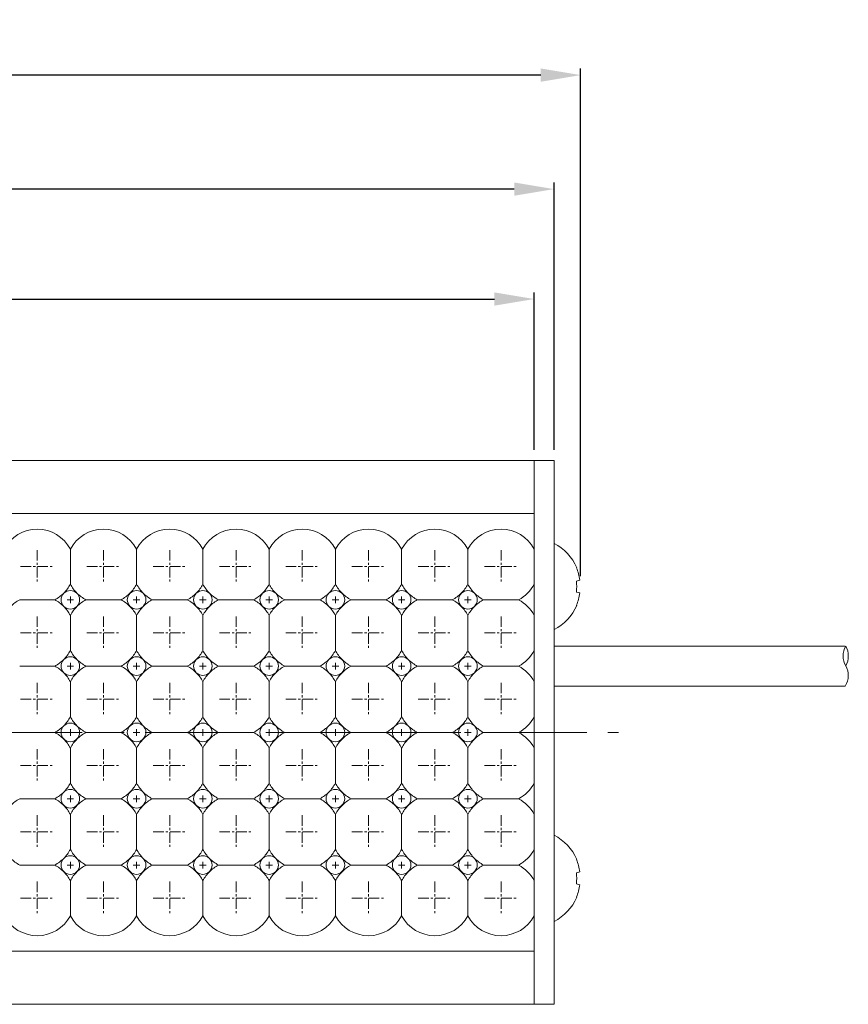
# Model space of a CAD drawing. Header units: millimetres. Extents: x -201 to 202, y 143 to 428.
# Tile 8 of 15: x 3 to 65, y 274 to 348. Entities that reach past the tile are written whole.
import ezdxf

# ---------------------------------------------------------------- set-up
doc = ezdxf.new("R2010")
doc.units = ezdxf.units.MM
doc.header["$LTSCALE"] = 0.25
doc.linetypes.add('CENTER', pattern=[50.8, 31.75, -6.35, 6.35, -6.35])
for name, color, linetype, lineweight in [('BASE', 7, 'Continuous', 20), ('CABLE', 7, 'Continuous', 20), ('CENTER', 1, 'CENTER', 9), ('DIMENSION', 6, 'Continuous', 9), ('LED LENS', 7, 'Continuous', 20), ('MXB8146', 7, 'Continuous', 20), ('SIDE PLATE', 7, 'Continuous', 20)]:
    doc.layers.add(name, color=color, linetype=linetype, lineweight=lineweight)
doc.styles.add('VS Standard', font='msgothic.ttc', dxfattribs={"height": 3})
doc.dimstyles.new('VS Standard x1', dxfattribs={"dimtxt": 3, "dimasz": 3, "dimexe": 0.5, "dimexo": 0.8, "dimgap": 0.5, "dimtad": 3, "dimrnd": 0.0001, "dimzin": 9, "dimdsep": 46, "dimtxsty": 'VS Standard', "dimcen": 0, "dimaunit": 1, "dimadec": 0, "dimazin": 2, "dimtfac": 1, "dimtmove": 0, "dimatfit": 2, "dimfxl": 1, "dimtolj": 1, "dimtzin": 0, "dimarcsym": 0})

# ---------------------------------------------------------------- blocks, each defined once
blk = doc.blocks.new('*D192')
at = {"layer": 'Defpoints', "color": 0}
for p in [(41.637, 327.179), (-108.363, 315.001), (41.637, 315.001)]:
    blk.add_point(p, dxfattribs=at)
at = {"layer": 'DIMENSION', "color": 0, "lineweight": -2}
for p, q in [((-108.363, 315.801), (-108.363, 327.679)), ((41.637, 315.801), (41.637, 327.679)), ((-105.363, 327.179), (38.637, 327.179))]:
    blk.add_line(p, q, dxfattribs=at)
at = {"layer": 'DIMENSION', "color": 0}
for points in [[(-105.363, 327.679), (-105.363, 326.679), (-108.363, 327.179)], [(38.637, 326.679), (38.637, 327.679), (41.637, 327.179)]]:
    blk.add_solid(points, dxfattribs=at)
at = {"layer": 'DIMENSION', "color": 0, "insert": (-33.363, 329.179), "char_height": 3, "attachment_point": 5, "style": 'VS Standard'}
blk.add_mtext('\\A1;150', dxfattribs=at)
blk = doc.blocks.new('*D193')
at = {"layer": 'Defpoints', "color": 0}
for p in [(-109.863, 335.467), (-109.863, 315.001), (43.137, 315.001)]:
    blk.add_point(p, dxfattribs=at)
at = {"layer": 'DIMENSION', "color": 0, "lineweight": -2}
for p, q in [((-109.863, 315.801), (-109.863, 335.967)), ((43.137, 315.801), (43.137, 335.967)), ((40.137, 335.467), (-106.863, 335.467))]:
    blk.add_line(p, q, dxfattribs=at)
at = {"layer": 'DIMENSION', "color": 0}
for points in [[(-106.863, 335.967), (-106.863, 334.967), (-109.863, 335.467)], [(40.137, 334.967), (40.137, 335.967), (43.137, 335.467)]]:
    blk.add_solid(points, dxfattribs=at)
at = {"layer": 'DIMENSION', "color": 0, "insert": (-33.363, 337.467), "char_height": 3, "attachment_point": 5, "style": 'VS Standard'}
blk.add_mtext('\\A1;153', dxfattribs=at)
blk = doc.blocks.new('*D198')
at = {"layer": 'Defpoints', "color": 0}
for p in [(-111.863, 344.062), (-111.863, 305.501), (45.137, 305.481)]:
    blk.add_point(p, dxfattribs=at)
at = {"layer": 'DIMENSION', "color": 0, "lineweight": -2}
for p, q in [((-111.863, 306.301), (-111.863, 344.562)), ((45.137, 306.281), (45.137, 344.562)), ((42.137, 344.062), (-108.863, 344.062))]:
    blk.add_line(p, q, dxfattribs=at)
at = {"layer": 'DIMENSION', "color": 0}
for points in [[(-108.863, 344.562), (-108.863, 343.562), (-111.863, 344.062)], [(42.137, 343.562), (42.137, 344.562), (45.137, 344.062)]]:
    blk.add_solid(points, dxfattribs=at)
at = {"layer": 'DIMENSION', "color": 0, "insert": (-33.363, 346.313), "char_height": 3, "attachment_point": 5, "style": 'VS Standard'}
blk.add_mtext('\\A1;\\A1;(157)', dxfattribs=at)

msp = doc.modelspace()

# ---------------------------------------------------------------- linework, layer by layer
at = {"layer": 'BASE'}
for p, q in [((-108.363, 315.001), (41.637, 315.001)), ((41.637, 315.001), (41.637, 274.001)), ((41.637, 311.001), (-108.363, 311.001)), ((-108.363, 278.001), (41.637, 278.001)), ((41.637, 274.001), (-108.363, 274.001))]:
    msp.add_line(p, q, dxfattribs=at)
at = {"layer": 'CABLE'}
for p, q in [((65.111, 301.001), (43.137, 301.001)), ((43.137, 298.001), (65.111, 298.001))]:
    msp.add_line(p, q, dxfattribs=at)
for centre, radius, start, end in [((66.408, 300.264), 1.465, 149.79641, 210.20359), ((63.876, 300.264), 1.465, 329.79641, 30.20359), ((63.871, 298.789), 1.469, 327.56285, 30.16034)]:
    msp.add_arc(centre, radius, start, end, dxfattribs=at)
at = {"layer": 'CENTER', "ltscale": 0.1}
for p, q in [((4.137, 308.251), (4.137, 305.751)), ((9.137, 308.251), (9.137, 305.751)), ((14.137, 308.251), (14.137, 305.751)), ((19.137, 308.251), (19.137, 305.751)), ((24.137, 308.251), (24.137, 305.751)), ((29.137, 308.251), (29.137, 305.751)), ((34.137, 308.251), (34.137, 305.751)), ((39.137, 308.251), (39.137, 305.751)), ((2.887, 307.001), (5.387, 307.001)), ((7.887, 307.001), (10.387, 307.001)), ((12.887, 307.001), (15.387, 307.001)), ((17.887, 307.001), (20.387, 307.001)), ((22.887, 307.001), (25.387, 307.001)), ((27.887, 307.001), (30.387, 307.001)), ((32.887, 307.001), (35.387, 307.001)), ((37.887, 307.001), (40.387, 307.001)), ((4.137, 303.251), (4.137, 300.751)), ((9.137, 303.251), (9.137, 300.751)), ((14.137, 303.251), (14.137, 300.751)), ((19.137, 303.251), (19.137, 300.751)), ((24.137, 303.251), (24.137, 300.751)), ((29.137, 303.251), (29.137, 300.751)), ((34.137, 303.251), (34.137, 300.751)), ((39.137, 303.251), (39.137, 300.751)), ((2.887, 302.001), (5.387, 302.001)), ((7.887, 302.001), (10.387, 302.001)), ((12.887, 302.001), (15.387, 302.001)), ((17.887, 302.001), (20.387, 302.001)), ((22.887, 302.001), (25.387, 302.001)), ((27.887, 302.001), (30.387, 302.001)), ((32.887, 302.001), (35.387, 302.001)), ((37.887, 302.001), (40.387, 302.001)), ((4.137, 298.251), (4.137, 295.751)), ((9.137, 298.251), (9.137, 295.751)), ((14.137, 298.251), (14.137, 295.751)), ((19.137, 298.251), (19.137, 295.751)), ((24.137, 298.251), (24.137, 295.751)), ((29.137, 298.251), (29.137, 295.751)), ((34.137, 298.251), (34.137, 295.751)), ((39.137, 298.251), (39.137, 295.751)), ((2.887, 297.001), (5.387, 297.001)), ((7.887, 297.001), (10.387, 297.001)), ((12.887, 297.001), (15.387, 297.001)), ((17.887, 297.001), (20.387, 297.001)), ((22.887, 297.001), (25.387, 297.001)), ((27.887, 297.001), (30.387, 297.001)), ((32.887, 297.001), (35.387, 297.001)), ((37.887, 297.001), (40.387, 297.001)), ((4.137, 293.251), (4.137, 290.751)), ((9.137, 293.251), (9.137, 290.751)), ((14.137, 293.251), (14.137, 290.751)), ((19.137, 293.251), (19.137, 290.751)), ((24.137, 293.251), (24.137, 290.751)), ((29.137, 293.251), (29.137, 290.751)), ((34.137, 293.251), (34.137, 290.751)), ((39.137, 293.251), (39.137, 290.751)), ((2.887, 292.001), (5.387, 292.001)), ((7.887, 292.001), (10.387, 292.001)), ((12.887, 292.001), (15.387, 292.001)), ((17.887, 292.001), (20.387, 292.001)), ((22.887, 292.001), (25.387, 292.001)), ((27.887, 292.001), (30.387, 292.001)), ((32.887, 292.001), (35.387, 292.001)), ((37.887, 292.001), (40.387, 292.001)), ((4.137, 288.251), (4.137, 285.751)), ((9.137, 288.251), (9.137, 285.751)), ((14.137, 288.251), (14.137, 285.751)), ((19.137, 288.251), (19.137, 285.751)), ((24.137, 288.251), (24.137, 285.751)), ((29.137, 288.251), (29.137, 285.751)), ((34.137, 288.251), (34.137, 285.751)), ((39.137, 288.251), (39.137, 285.751)), ((2.887, 287.001), (5.387, 287.001)), ((7.887, 287.001), (10.387, 287.001)), ((12.887, 287.001), (15.387, 287.001)), ((17.887, 287.001), (20.387, 287.001)), ((22.887, 287.001), (25.387, 287.001)), ((27.887, 287.001), (30.387, 287.001)), ((32.887, 287.001), (35.387, 287.001)), ((37.887, 287.001), (40.387, 287.001)), ((4.137, 283.251), (4.137, 280.751)), ((9.137, 283.251), (9.137, 280.751)), ((14.137, 283.251), (14.137, 280.751)), ((19.137, 283.251), (19.137, 280.751)), ((24.137, 283.251), (24.137, 280.751)), ((29.137, 283.251), (29.137, 280.751)), ((34.137, 283.251), (34.137, 280.751)), ((39.137, 283.251), (39.137, 280.751)), ((2.887, 282.001), (5.387, 282.001)), ((7.887, 282.001), (10.387, 282.001)), ((12.887, 282.001), (15.387, 282.001)), ((17.887, 282.001), (20.387, 282.001)), ((22.887, 282.001), (25.387, 282.001)), ((27.887, 282.001), (30.387, 282.001)), ((32.887, 282.001), (35.387, 282.001)), ((37.887, 282.001), (40.387, 282.001))]:
    msp.add_line(p, q, dxfattribs=at)
at = {"layer": 'CENTER'}
for p, q in [((6.387, 304.501), (6.887, 304.501)), ((6.637, 304.751), (6.637, 304.251)), ((11.387, 304.501), (11.887, 304.501)), ((11.637, 304.751), (11.637, 304.251)), ((16.387, 304.501), (16.887, 304.501)), ((16.637, 304.751), (16.637, 304.251)), ((21.387, 304.501), (21.887, 304.501)), ((21.637, 304.751), (21.637, 304.251)), ((26.387, 304.501), (26.887, 304.501)), ((26.637, 304.751), (26.637, 304.251)), ((31.387, 304.501), (31.887, 304.501)), ((31.637, 304.751), (31.637, 304.251)), ((36.387, 304.501), (36.887, 304.501)), ((36.637, 304.751), (36.637, 304.251)), ((6.387, 299.501), (6.887, 299.501)), ((6.637, 299.751), (6.637, 299.251)), ((11.387, 299.501), (11.887, 299.501)), ((11.637, 299.751), (11.637, 299.251)), ((16.387, 299.501), (16.887, 299.501)), ((16.637, 299.751), (16.637, 299.251)), ((21.387, 299.501), (21.887, 299.501)), ((21.637, 299.751), (21.637, 299.251)), ((26.387, 299.501), (26.887, 299.501)), ((26.637, 299.751), (26.637, 299.251)), ((31.387, 299.501), (31.887, 299.501)), ((31.637, 299.751), (31.637, 299.251)), ((36.387, 299.501), (36.887, 299.501)), ((36.637, 299.751), (36.637, 299.251)), ((6.637, 294.751), (6.637, 294.251)), ((11.637, 294.751), (11.637, 294.251)), ((16.637, 294.751), (16.637, 294.251)), ((21.637, 294.751), (21.637, 294.251)), ((26.637, 294.751), (26.637, 294.251)), ((31.637, 294.751), (31.637, 294.251)), ((36.637, 294.751), (36.637, 294.251)), ((-114.721, 294.501), (47.995, 294.501)), ((6.387, 294.501), (6.887, 294.501)), ((11.387, 294.501), (11.887, 294.501)), ((16.387, 294.501), (16.887, 294.501)), ((21.387, 294.501), (21.887, 294.501)), ((26.387, 294.501), (26.887, 294.501)), ((31.387, 294.501), (31.887, 294.501)), ((36.387, 294.501), (36.887, 294.501)), ((6.637, 289.751), (6.637, 289.251)), ((11.637, 289.751), (11.637, 289.251)), ((16.637, 289.751), (16.637, 289.251)), ((21.637, 289.751), (21.637, 289.251)), ((26.637, 289.751), (26.637, 289.251)), ((31.637, 289.751), (31.637, 289.251)), ((36.637, 289.751), (36.637, 289.251)), ((6.387, 289.501), (6.887, 289.501)), ((11.387, 289.501), (11.887, 289.501)), ((16.387, 289.501), (16.887, 289.501)), ((21.387, 289.501), (21.887, 289.501)), ((26.387, 289.501), (26.887, 289.501)), ((31.387, 289.501), (31.887, 289.501)), ((36.387, 289.501), (36.887, 289.501)), ((6.387, 284.501), (6.887, 284.501)), ((6.637, 284.751), (6.637, 284.251)), ((11.387, 284.501), (11.887, 284.501)), ((11.637, 284.751), (11.637, 284.251)), ((16.387, 284.501), (16.887, 284.501)), ((16.637, 284.751), (16.637, 284.251)), ((21.387, 284.501), (21.887, 284.501)), ((21.637, 284.751), (21.637, 284.251)), ((26.387, 284.501), (26.887, 284.501)), ((26.637, 284.751), (26.637, 284.251)), ((31.387, 284.501), (31.887, 284.501)), ((31.637, 284.751), (31.637, 284.251)), ((36.387, 284.501), (36.887, 284.501)), ((36.637, 284.751), (36.637, 284.251))]:
    msp.add_line(p, q, dxfattribs=at)
at = {"layer": 'LED LENS'}
for p, q in [((41.637, 311.001), (41.637, 278.001)), ((6.637, 308.324), (6.637, 307.001)), ((11.637, 308.324), (11.637, 307.001)), ((16.637, 308.324), (16.637, 307.001)), ((21.637, 308.324), (21.637, 307.001)), ((26.637, 308.324), (26.637, 307.001)), ((31.637, 308.324), (31.637, 307.001)), ((36.637, 308.324), (36.637, 307.001)), ((6.637, 307.001), (6.637, 305.678)), ((11.637, 307.001), (11.637, 305.678)), ((16.637, 307.001), (16.637, 305.678)), ((21.637, 307.001), (21.637, 305.678)), ((26.637, 307.001), (26.637, 305.678)), ((31.637, 307.001), (31.637, 305.678)), ((36.637, 307.001), (36.637, 305.678)), ((2.814, 304.501), (5.46, 304.501)), ((7.814, 304.501), (10.46, 304.501)), ((12.814, 304.501), (15.46, 304.501)), ((17.814, 304.501), (20.46, 304.501)), ((22.814, 304.501), (25.46, 304.501)), ((27.814, 304.501), (30.46, 304.501)), ((32.814, 304.501), (35.46, 304.501)), ((37.814, 304.501), (40.46, 304.501)), ((6.637, 303.324), (6.637, 302.001)), ((11.637, 303.324), (11.637, 302.001)), ((16.637, 303.324), (16.637, 302.001)), ((21.637, 303.324), (21.637, 302.001)), ((26.637, 303.324), (26.637, 302.001)), ((31.637, 303.324), (31.637, 302.001)), ((36.637, 303.324), (36.637, 302.001)), ((6.637, 302.001), (6.637, 300.678)), ((11.637, 302.001), (11.637, 300.678)), ((16.637, 302.001), (16.637, 300.678)), ((21.637, 302.001), (21.637, 300.678)), ((26.637, 302.001), (26.637, 300.678)), ((31.637, 302.001), (31.637, 300.678)), ((36.637, 302.001), (36.637, 300.678)), ((2.814, 299.501), (5.46, 299.501)), ((7.814, 299.501), (10.46, 299.501)), ((12.814, 299.501), (15.46, 299.501)), ((17.814, 299.501), (20.46, 299.501)), ((22.814, 299.501), (25.46, 299.501)), ((27.814, 299.501), (30.46, 299.501)), ((32.814, 299.501), (35.46, 299.501)), ((37.814, 299.501), (40.46, 299.501)), ((6.637, 298.324), (6.637, 297.001)), ((11.637, 298.324), (11.637, 297.001)), ((16.637, 298.324), (16.637, 297.001)), ((21.637, 298.324), (21.637, 297.001)), ((26.637, 298.324), (26.637, 297.001)), ((31.637, 298.324), (31.637, 297.001)), ((36.637, 298.324), (36.637, 297.001)), ((6.637, 297.001), (6.637, 295.678)), ((11.637, 297.001), (11.637, 295.678)), ((16.637, 297.001), (16.637, 295.678)), ((21.637, 297.001), (21.637, 295.678)), ((26.637, 297.001), (26.637, 295.678)), ((31.637, 297.001), (31.637, 295.678)), ((36.637, 297.001), (36.637, 295.678)), ((2.814, 294.501), (5.46, 294.501)), ((7.814, 294.501), (10.46, 294.501)), ((12.814, 294.501), (15.46, 294.501)), ((17.814, 294.501), (20.46, 294.501)), ((22.814, 294.501), (25.46, 294.501)), ((27.814, 294.501), (30.46, 294.501)), ((32.814, 294.501), (35.46, 294.501)), ((37.814, 294.501), (40.46, 294.501)), ((6.637, 293.324), (6.637, 292.001)), ((11.637, 293.324), (11.637, 292.001)), ((16.637, 293.324), (16.637, 292.001)), ((21.637, 293.324), (21.637, 292.001)), ((26.637, 293.324), (26.637, 292.001)), ((31.637, 293.324), (31.637, 292.001)), ((36.637, 293.324), (36.637, 292.001)), ((6.637, 292.001), (6.637, 290.678)), ((11.637, 292.001), (11.637, 290.678)), ((16.637, 292.001), (16.637, 290.678)), ((21.637, 292.001), (21.637, 290.678)), ((26.637, 292.001), (26.637, 290.678)), ((31.637, 292.001), (31.637, 290.678)), ((36.637, 292.001), (36.637, 290.678)), ((2.814, 289.501), (5.46, 289.501)), ((7.814, 289.501), (10.46, 289.501)), ((12.814, 289.501), (15.46, 289.501)), ((17.814, 289.501), (20.46, 289.501)), ((22.814, 289.501), (25.46, 289.501)), ((27.814, 289.501), (30.46, 289.501)), ((32.814, 289.501), (35.46, 289.501)), ((37.814, 289.501), (40.46, 289.501)), ((6.637, 288.324), (6.637, 287.001)), ((11.637, 288.324), (11.637, 287.001)), ((16.637, 288.324), (16.637, 287.001)), ((21.637, 288.324), (21.637, 287.001)), ((26.637, 288.324), (26.637, 287.001)), ((31.637, 288.324), (31.637, 287.001)), ((36.637, 287.001), (36.637, 288.324)), ((6.637, 287.001), (6.637, 285.678)), ((11.637, 287.001), (11.637, 285.678)), ((16.637, 287.001), (16.637, 285.678)), ((21.637, 287.001), (21.637, 285.678)), ((26.637, 287.001), (26.637, 285.678)), ((31.637, 287.001), (31.637, 285.678)), ((36.637, 285.678), (36.637, 287.001)), ((2.814, 284.501), (5.46, 284.501)), ((7.814, 284.501), (10.46, 284.501)), ((12.814, 284.501), (15.46, 284.501)), ((17.814, 284.501), (20.46, 284.501)), ((22.814, 284.501), (25.46, 284.501)), ((27.814, 284.501), (30.46, 284.501)), ((32.814, 284.501), (35.46, 284.501)), ((37.814, 284.501), (40.46, 284.501)), ((6.637, 283.324), (6.637, 282.001)), ((11.637, 283.324), (11.637, 282.001)), ((16.637, 283.324), (16.637, 282.001)), ((21.637, 283.324), (21.637, 282.001)), ((26.637, 283.324), (26.637, 282.001)), ((31.637, 282.001), (31.637, 283.324)), ((36.637, 282.001), (36.637, 283.324)), ((6.637, 282.001), (6.637, 280.678)), ((11.637, 282.001), (11.637, 280.678)), ((16.637, 282.001), (16.637, 280.678)), ((21.637, 282.001), (21.637, 280.678)), ((26.637, 282.001), (26.637, 280.678)), ((31.637, 280.678), (31.637, 282.001)), ((36.637, 280.678), (36.637, 282.001))]:
    msp.add_line(p, q, dxfattribs=at)
for centre, radius, start, end in [((4.137, 307.001), 2.828, 27.88557, 152.11443), ((9.137, 307.001), 2.828, 27.88557, 152.11443), ((14.137, 307.001), 2.828, 27.88557, 152.11443), ((19.137, 307.001), 2.828, 27.88557, 152.11443), ((24.137, 307.001), 2.828, 27.88557, 152.11443), ((29.137, 307.001), 2.828, 27.88557, 152.11443), ((34.137, 307.001), 2.828, 27.88557, 152.11443), ((39.137, 307.001), 2.828, 27.88557, 152.11443), ((4.137, 307.001), 2.828, 315, 332.11443), ((6.637, 304.501), 0.7, 45, 135), ((9.137, 307.001), 2.828, 207.88557, 225), ((9.137, 307.001), 2.828, 315, 332.11443), ((11.637, 304.501), 0.7, 45, 135), ((14.137, 307.001), 2.828, 207.88557, 225), ((14.137, 307.001), 2.828, 315, 332.11443), ((16.637, 304.501), 0.7, 45, 135), ((19.137, 307.001), 2.828, 207.88557, 225), ((19.137, 307.001), 2.828, 315, 332.11443), ((21.637, 304.501), 0.7, 45, 135), ((24.137, 307.001), 2.828, 207.88557, 225), ((24.137, 307.001), 2.828, 315, 332.11443), ((26.637, 304.501), 0.7, 45, 135), ((29.137, 307.001), 2.828, 207.88557, 225), ((29.137, 307.001), 2.828, 315, 332.11443), ((31.637, 304.501), 0.7, 45, 135), ((34.137, 307.001), 2.828, 207.88557, 225), ((34.137, 307.001), 2.828, 315, 332.11443), ((36.637, 304.501), 0.7, 45, 135), ((39.137, 307.001), 2.828, 207.88557, 225), ((39.137, 307.001), 2.828, 297.88557, 332.11443), ((4.137, 302.001), 2.828, 117.88557, 135), ((4.137, 307.001), 2.828, 297.88557, 315), ((4.137, 302.001), 2.828, 45, 62.11443), ((6.637, 304.501), 0.7, 135, 225), ((6.637, 304.501), 0.7, 0, 45), ((6.637, 304.501), 0.7, 315, 0), ((9.137, 307.001), 2.828, 225, 242.11443), ((9.137, 302.001), 2.828, 117.88557, 135), ((9.137, 307.001), 2.828, 297.88557, 315), ((9.137, 302.001), 2.828, 45, 62.11443), ((11.637, 304.501), 0.7, 135, 225), ((11.637, 304.501), 0.7, 0, 45), ((11.637, 304.501), 0.7, 315, 0), ((14.137, 307.001), 2.828, 225, 242.11443), ((14.137, 302.001), 2.828, 117.88557, 135), ((14.137, 307.001), 2.828, 297.88557, 315), ((14.137, 302.001), 2.828, 45, 62.11443), ((16.637, 304.501), 0.7, 135, 225), ((16.637, 304.501), 0.7, 0, 45), ((16.637, 304.501), 0.7, 315, 0), ((19.137, 307.001), 2.828, 225, 242.11443), ((19.137, 302.001), 2.828, 117.88557, 135), ((19.137, 307.001), 2.828, 297.88557, 315), ((19.137, 302.001), 2.828, 45, 62.11443), ((21.637, 304.501), 0.7, 135, 225), ((21.637, 304.501), 0.7, 0, 45), ((21.637, 304.501), 0.7, 315, 0), ((24.137, 307.001), 2.828, 225, 242.11443), ((24.137, 302.001), 2.828, 117.88557, 135), ((24.137, 307.001), 2.828, 297.88557, 315), ((24.137, 302.001), 2.828, 45, 62.11443), ((26.637, 304.501), 0.7, 135, 225), ((26.637, 304.501), 0.7, 0, 45), ((26.637, 304.501), 0.7, 315, 0), ((29.137, 307.001), 2.828, 225, 242.11443), ((29.137, 302.001), 2.828, 117.88557, 135), ((29.137, 307.001), 2.828, 297.88557, 315), ((29.137, 302.001), 2.828, 45, 62.11443), ((31.637, 304.501), 0.7, 135, 225), ((31.637, 304.501), 0.7, 0, 45), ((31.637, 304.501), 0.7, 315, 0), ((34.137, 307.001), 2.828, 225, 242.11443), ((34.137, 302.001), 2.828, 117.88557, 135), ((34.137, 307.001), 2.828, 297.88557, 315), ((34.137, 302.001), 2.828, 45, 62.11443), ((36.637, 304.501), 0.7, 135, 225), ((36.637, 304.501), 0.7, 0, 45), ((36.637, 304.501), 0.7, 315, 0), ((39.137, 307.001), 2.828, 225, 242.11443), ((39.137, 302.001), 2.828, 117.88557, 135), ((39.137, 302.001), 2.828, 27.88557, 62.11443), ((4.137, 302.001), 2.828, 27.88557, 45), ((6.637, 304.501), 0.7, 225, 315), ((9.137, 302.001), 2.828, 135, 152.11443), ((9.137, 302.001), 2.828, 27.88557, 45), ((11.637, 304.501), 0.7, 225, 315), ((14.137, 302.001), 2.828, 135, 152.11443), ((14.137, 302.001), 2.828, 27.88557, 45), ((16.637, 304.501), 0.7, 225, 315), ((19.137, 302.001), 2.828, 135, 152.11443), ((19.137, 302.001), 2.828, 27.88557, 45), ((21.637, 304.501), 0.7, 225, 315), ((24.137, 302.001), 2.828, 135, 152.11443), ((24.137, 302.001), 2.828, 27.88557, 45), ((26.637, 304.501), 0.7, 225, 315), ((29.137, 302.001), 2.828, 135, 152.11443), ((29.137, 302.001), 2.828, 27.88557, 45), ((31.637, 304.501), 0.7, 225, 315), ((34.137, 302.001), 2.828, 135, 152.11443), ((34.137, 302.001), 2.828, 27.88557, 45), ((36.637, 304.501), 0.7, 225, 315), ((39.137, 302.001), 2.828, 135, 152.11443), ((4.137, 302.001), 2.828, 315, 332.11443), ((9.137, 302.001), 2.828, 207.88557, 225), ((9.137, 302.001), 2.828, 315, 332.11443), ((14.137, 302.001), 2.828, 207.88557, 225), ((14.137, 302.001), 2.828, 315, 332.11443), ((19.137, 302.001), 2.828, 207.88557, 225), ((19.137, 302.001), 2.828, 315, 332.11443), ((24.137, 302.001), 2.828, 207.88557, 225), ((24.137, 302.001), 2.828, 315, 332.11443), ((29.137, 302.001), 2.828, 207.88557, 225), ((29.137, 302.001), 2.828, 315, 332.11443), ((34.137, 302.001), 2.828, 207.88557, 225), ((34.137, 302.001), 2.828, 315, 332.11443), ((39.137, 302.001), 2.828, 207.88557, 225), ((39.137, 302.001), 2.828, 297.88557, 332.11443), ((4.137, 302.001), 2.828, 297.88557, 315), ((6.637, 299.501), 0.7, 135, 225), ((6.637, 299.501), 0.7, 45, 135), ((6.637, 299.501), 0.7, 0, 45), ((9.137, 302.001), 2.828, 225, 242.11443), ((9.137, 302.001), 2.828, 297.88557, 315), ((11.637, 299.501), 0.7, 135, 225), ((11.637, 299.501), 0.7, 45, 135), ((11.637, 299.501), 0.7, 0, 45), ((14.137, 302.001), 2.828, 225, 242.11443), ((14.137, 302.001), 2.828, 297.88557, 315), ((16.637, 299.501), 0.7, 135, 225), ((16.637, 299.501), 0.7, 45, 135), ((16.637, 299.501), 0.7, 0, 45), ((19.137, 302.001), 2.828, 225, 242.11443), ((19.137, 302.001), 2.828, 297.88557, 315), ((21.637, 299.501), 0.7, 135, 225), ((21.637, 299.501), 0.7, 45, 135), ((21.637, 299.501), 0.7, 0, 45), ((24.137, 302.001), 2.828, 225, 242.11443), ((24.137, 302.001), 2.828, 297.88557, 315), ((26.637, 299.501), 0.7, 135, 225), ((26.637, 299.501), 0.7, 45, 135), ((26.637, 299.501), 0.7, 0, 45), ((29.137, 302.001), 2.828, 225, 242.11443), ((29.137, 302.001), 2.828, 297.88557, 315), ((31.637, 299.501), 0.7, 135, 225), ((31.637, 299.501), 0.7, 45, 135), ((31.637, 299.501), 0.7, 0, 45), ((34.137, 302.001), 2.828, 225, 242.11443), ((34.137, 302.001), 2.828, 297.88557, 315), ((36.637, 299.501), 0.7, 135, 225), ((36.637, 299.501), 0.7, 45, 135), ((36.637, 299.501), 0.7, 0, 45), ((39.137, 302.001), 2.828, 225, 242.11443), ((4.137, 297.001), 2.828, 45, 62.11443), ((6.637, 299.501), 0.7, 315, 0), ((9.137, 297.001), 2.828, 117.88557, 135), ((9.137, 297.001), 2.828, 45, 62.11443), ((11.637, 299.501), 0.7, 315, 0), ((14.137, 297.001), 2.828, 117.88557, 135), ((14.137, 297.001), 2.828, 45, 62.11443), ((16.637, 299.501), 0.7, 315, 0), ((19.137, 297.001), 2.828, 117.88557, 135), ((19.137, 297.001), 2.828, 45, 62.11443), ((21.637, 299.501), 0.7, 315, 0), ((24.137, 297.001), 2.828, 117.88557, 135), ((24.137, 297.001), 2.828, 45, 62.11443), ((26.637, 299.501), 0.7, 315, 0), ((29.137, 297.001), 2.828, 117.88557, 135), ((29.137, 297.001), 2.828, 45, 62.11443), ((31.637, 299.501), 0.7, 315, 0), ((34.137, 297.001), 2.828, 117.88557, 135), ((34.137, 297.001), 2.828, 45, 62.11443), ((36.637, 299.501), 0.7, 315, 0), ((39.137, 297.001), 2.828, 117.88557, 135), ((39.137, 297.001), 2.828, 27.88557, 62.11443), ((4.137, 297.001), 2.828, 27.88557, 45), ((6.637, 299.501), 0.7, 225, 315), ((9.137, 297.001), 2.828, 135, 152.11443), ((9.137, 297.001), 2.828, 27.88557, 45), ((11.637, 299.501), 0.7, 225, 315), ((14.137, 297.001), 2.828, 135, 152.11443), ((14.137, 297.001), 2.828, 27.88557, 45), ((16.637, 299.501), 0.7, 225, 315), ((19.137, 297.001), 2.828, 135, 152.11443), ((19.137, 297.001), 2.828, 27.88557, 45), ((21.637, 299.501), 0.7, 225, 315), ((24.137, 297.001), 2.828, 135, 152.11443), ((24.137, 297.001), 2.828, 27.88557, 45), ((26.637, 299.501), 0.7, 225, 315), ((29.137, 297.001), 2.828, 135, 152.11443), ((29.137, 297.001), 2.828, 27.88557, 45), ((31.637, 299.501), 0.7, 225, 315), ((34.137, 297.001), 2.828, 135, 152.11443), ((34.137, 297.001), 2.828, 27.88557, 45), ((36.637, 299.501), 0.7, 225, 315), ((39.137, 297.001), 2.828, 135, 152.11443), ((4.137, 297.001), 2.828, 315, 332.11443), ((9.137, 297.001), 2.828, 207.88557, 225), ((9.137, 297.001), 2.828, 315, 332.11443), ((14.137, 297.001), 2.828, 207.88557, 225), ((14.137, 297.001), 2.828, 315, 332.11443), ((19.137, 297.001), 2.828, 207.88557, 225), ((19.137, 297.001), 2.828, 315, 332.11443), ((24.137, 297.001), 2.828, 207.88557, 225), ((24.137, 297.001), 2.828, 315, 332.11443), ((29.137, 297.001), 2.828, 207.88557, 225), ((29.137, 297.001), 2.828, 315, 332.11443), ((34.137, 297.001), 2.828, 207.88557, 225), ((34.137, 297.001), 2.828, 315, 332.11443), ((39.137, 297.001), 2.828, 207.88557, 225), ((39.137, 297.001), 2.828, 297.88557, 332.11443), ((4.137, 297.001), 2.828, 297.88557, 315), ((6.637, 294.501), 0.7, 135, 225), ((6.637, 294.501), 0.7, 45, 135), ((6.637, 294.501), 0.7, 0, 45), ((9.137, 297.001), 2.828, 225, 242.11443), ((9.137, 297.001), 2.828, 297.88557, 315), ((11.637, 294.501), 0.7, 135, 225), ((11.637, 294.501), 0.7, 45, 135), ((11.637, 294.501), 0.7, 0, 45), ((14.137, 297.001), 2.828, 225, 242.11443), ((14.137, 297.001), 2.828, 297.88557, 315), ((16.637, 294.501), 0.7, 135, 225), ((16.637, 294.501), 0.7, 45, 135), ((16.637, 294.501), 0.7, 0, 45), ((19.137, 297.001), 2.828, 225, 242.11443), ((19.137, 297.001), 2.828, 297.88557, 315), ((21.637, 294.501), 0.7, 135, 225), ((21.637, 294.501), 0.7, 45, 135), ((21.637, 294.501), 0.7, 0, 45), ((24.137, 297.001), 2.828, 225, 242.11443), ((24.137, 297.001), 2.828, 297.88557, 315), ((26.637, 294.501), 0.7, 135, 225), ((26.637, 294.501), 0.7, 45, 135), ((26.637, 294.501), 0.7, 0, 45), ((29.137, 297.001), 2.828, 225, 242.11443), ((29.137, 297.001), 2.828, 297.88557, 315), ((31.637, 294.501), 0.7, 135, 225), ((31.637, 294.501), 0.7, 45, 135), ((31.637, 294.501), 0.7, 0, 45), ((34.137, 297.001), 2.828, 225, 242.11443), ((34.137, 297.001), 2.828, 297.88557, 315), ((36.637, 294.501), 0.7, 135, 225), ((36.637, 294.501), 0.7, 45, 135), ((36.637, 294.501), 0.7, 0, 45), ((39.137, 297.001), 2.828, 225, 242.11443), ((4.137, 292.001), 2.828, 45, 62.11443), ((4.137, 292.001), 2.828, 27.88557, 45), ((6.637, 294.501), 0.7, 225, 315), ((9.137, 292.001), 2.828, 135, 152.11443), ((6.637, 294.501), 0.7, 315, 0), ((9.137, 292.001), 2.828, 117.88557, 135), ((9.137, 292.001), 2.828, 45, 62.11443), ((9.137, 292.001), 2.828, 27.88557, 45), ((11.637, 294.501), 0.7, 225, 315), ((14.137, 292.001), 2.828, 135, 152.11443), ((11.637, 294.501), 0.7, 315, 0), ((14.137, 292.001), 2.828, 117.88557, 135), ((14.137, 292.001), 2.828, 45, 62.11443), ((14.137, 292.001), 2.828, 27.88557, 45), ((16.637, 294.501), 0.7, 225, 315), ((19.137, 292.001), 2.828, 135, 152.11443), ((16.637, 294.501), 0.7, 315, 0), ((19.137, 292.001), 2.828, 117.88557, 135), ((19.137, 292.001), 2.828, 45, 62.11443), ((19.137, 292.001), 2.828, 27.88557, 45), ((21.637, 294.501), 0.7, 225, 315), ((24.137, 292.001), 2.828, 135, 152.11443), ((21.637, 294.501), 0.7, 315, 0), ((24.137, 292.001), 2.828, 117.88557, 135), ((24.137, 292.001), 2.828, 45, 62.11443), ((24.137, 292.001), 2.828, 27.88557, 45), ((26.637, 294.501), 0.7, 225, 315), ((29.137, 292.001), 2.828, 135, 152.11443), ((26.637, 294.501), 0.7, 315, 0), ((29.137, 292.001), 2.828, 117.88557, 135), ((29.137, 292.001), 2.828, 45, 62.11443), ((29.137, 292.001), 2.828, 27.88557, 45), ((31.637, 294.501), 0.7, 225, 315), ((34.137, 292.001), 2.828, 135, 152.11443), ((31.637, 294.501), 0.7, 315, 0), ((34.137, 292.001), 2.828, 117.88557, 135), ((34.137, 292.001), 2.828, 45, 62.11443), ((34.137, 292.001), 2.828, 27.88557, 45), ((36.637, 294.501), 0.7, 225, 315), ((39.137, 292.001), 2.828, 135, 152.11443), ((36.637, 294.501), 0.7, 315, 0), ((39.137, 292.001), 2.828, 117.88557, 135), ((39.137, 292.001), 2.828, 27.88557, 62.11443), ((4.137, 292.001), 2.828, 315, 332.11443), ((9.137, 292.001), 2.828, 207.88557, 225), ((9.137, 292.001), 2.828, 315, 332.11443), ((14.137, 292.001), 2.828, 207.88557, 225), ((14.137, 292.001), 2.828, 315, 332.11443), ((19.137, 292.001), 2.828, 207.88557, 225), ((19.137, 292.001), 2.828, 315, 332.11443), ((24.137, 292.001), 2.828, 207.88557, 225), ((24.137, 292.001), 2.828, 315, 332.11443), ((29.137, 292.001), 2.828, 207.88557, 225), ((29.137, 292.001), 2.828, 315, 332.11443), ((34.137, 292.001), 2.828, 207.88557, 225), ((34.137, 292.001), 2.828, 315, 332.11443), ((39.137, 292.001), 2.828, 207.88557, 225), ((39.137, 292.001), 2.828, 297.88557, 332.11443), ((4.137, 292.001), 2.828, 297.88557, 315), ((6.637, 289.501), 0.7, 135, 225), ((6.637, 289.501), 0.7, 45, 135), ((6.637, 289.501), 0.7, 0, 45), ((9.137, 292.001), 2.828, 225, 242.11443), ((9.137, 292.001), 2.828, 297.88557, 315), ((11.637, 289.501), 0.7, 135, 225), ((11.637, 289.501), 0.7, 45, 135), ((11.637, 289.501), 0.7, 0, 45), ((14.137, 292.001), 2.828, 225, 242.11443), ((14.137, 292.001), 2.828, 297.88557, 315), ((16.637, 289.501), 0.7, 135, 225), ((16.637, 289.501), 0.7, 45, 135), ((16.637, 289.501), 0.7, 0, 45), ((19.137, 292.001), 2.828, 225, 242.11443), ((19.137, 292.001), 2.828, 297.88557, 315), ((21.637, 289.501), 0.7, 135, 225), ((21.637, 289.501), 0.7, 45, 135), ((21.637, 289.501), 0.7, 0, 45), ((24.137, 292.001), 2.828, 225, 242.11443), ((24.137, 292.001), 2.828, 297.88557, 315), ((26.637, 289.501), 0.7, 135, 225), ((26.637, 289.501), 0.7, 45, 135), ((26.637, 289.501), 0.7, 0, 45), ((29.137, 292.001), 2.828, 225, 242.11443), ((29.137, 292.001), 2.828, 297.88557, 315), ((31.637, 289.501), 0.7, 135, 225), ((31.637, 289.501), 0.7, 45, 135), ((31.637, 289.501), 0.7, 0, 45), ((34.137, 292.001), 2.828, 225, 242.11443), ((34.137, 292.001), 2.828, 297.88557, 315), ((36.637, 289.501), 0.7, 135, 225), ((36.637, 289.501), 0.7, 45, 135), ((36.637, 289.501), 0.7, 0, 45), ((39.137, 292.001), 2.828, 225, 242.11443), ((4.137, 287.001), 2.828, 117.88557, 135), ((4.137, 287.001), 2.828, 45, 62.11443), ((4.137, 287.001), 2.828, 27.88557, 45), ((6.637, 289.501), 0.7, 225, 315), ((9.137, 287.001), 2.828, 135, 152.11443), ((6.637, 289.501), 0.7, 315, 0), ((9.137, 287.001), 2.828, 117.88557, 135), ((9.137, 287.001), 2.828, 45, 62.11443), ((9.137, 287.001), 2.828, 27.88557, 45), ((11.637, 289.501), 0.7, 225, 315), ((14.137, 287.001), 2.828, 135, 152.11443), ((11.637, 289.501), 0.7, 315, 0), ((14.137, 287.001), 2.828, 117.88557, 135), ((14.137, 287.001), 2.828, 45, 62.11443), ((14.137, 287.001), 2.828, 27.88557, 45), ((16.637, 289.501), 0.7, 225, 315), ((19.137, 287.001), 2.828, 135, 152.11443), ((16.637, 289.501), 0.7, 315, 0), ((19.137, 287.001), 2.828, 117.88557, 135), ((19.137, 287.001), 2.828, 45, 62.11443), ((19.137, 287.001), 2.828, 27.88557, 45), ((21.637, 289.501), 0.7, 225, 315), ((24.137, 287.001), 2.828, 135, 152.11443), ((21.637, 289.501), 0.7, 315, 0), ((24.137, 287.001), 2.828, 117.88557, 135), ((24.137, 287.001), 2.828, 45, 62.11443), ((24.137, 287.001), 2.828, 27.88557, 45), ((26.637, 289.501), 0.7, 225, 315), ((29.137, 287.001), 2.828, 135, 152.11443), ((26.637, 289.501), 0.7, 315, 0), ((29.137, 287.001), 2.828, 117.88557, 135), ((29.137, 287.001), 2.828, 45, 62.11443), ((29.137, 287.001), 2.828, 27.88557, 45), ((31.637, 289.501), 0.7, 225, 315), ((34.137, 287.001), 2.828, 135, 152.11443), ((31.637, 289.501), 0.7, 315, 0), ((34.137, 287.001), 2.828, 117.88557, 135), ((34.137, 287.001), 2.828, 45, 62.11443), ((34.137, 287.001), 2.828, 27.88557, 45), ((36.637, 289.501), 0.7, 225, 315), ((39.137, 287.001), 2.828, 135, 152.11443), ((36.637, 289.501), 0.7, 315, 0), ((39.137, 287.001), 2.828, 117.88557, 135), ((39.137, 287.001), 2.828, 27.88557, 62.11443), ((4.137, 287.001), 2.828, 315, 332.11443), ((6.637, 284.501), 0.7, 45, 135), ((9.137, 287.001), 2.828, 207.88557, 225), ((9.137, 287.001), 2.828, 315, 332.11443), ((11.637, 284.501), 0.7, 45, 135), ((14.137, 287.001), 2.828, 207.88557, 225), ((14.137, 287.001), 2.828, 315, 332.11443), ((16.637, 284.501), 0.7, 45, 135), ((19.137, 287.001), 2.828, 207.88557, 225), ((19.137, 287.001), 2.828, 315, 332.11443), ((21.637, 284.501), 0.7, 45, 135), ((24.137, 287.001), 2.828, 207.88557, 225), ((24.137, 287.001), 2.828, 315, 332.11443), ((26.637, 284.501), 0.7, 45, 135), ((29.137, 287.001), 2.828, 207.88557, 225), ((29.137, 287.001), 2.828, 315, 332.11443), ((31.637, 284.501), 0.7, 45, 135), ((34.137, 287.001), 2.828, 207.88557, 225), ((34.137, 287.001), 2.828, 315, 332.11443), ((36.637, 284.501), 0.7, 45, 135), ((39.137, 287.001), 2.828, 207.88557, 225), ((39.137, 287.001), 2.828, 297.88557, 332.11443), ((4.137, 287.001), 2.828, 225, 242.11443), ((4.137, 287.001), 2.828, 297.88557, 315), ((4.137, 282.001), 2.828, 45, 62.11443), ((6.637, 284.501), 0.7, 135, 225), ((6.637, 284.501), 0.7, 0, 45), ((6.637, 284.501), 0.7, 315, 0), ((9.137, 287.001), 2.828, 225, 242.11443), ((9.137, 282.001), 2.828, 117.88557, 135), ((9.137, 287.001), 2.828, 297.88557, 315), ((9.137, 282.001), 2.828, 45, 62.11443), ((11.637, 284.501), 0.7, 135, 225), ((11.637, 284.501), 0.7, 0, 45), ((11.637, 284.501), 0.7, 315, 0), ((14.137, 287.001), 2.828, 225, 242.11443), ((14.137, 282.001), 2.828, 117.88557, 135), ((14.137, 287.001), 2.828, 297.88557, 315), ((14.137, 282.001), 2.828, 45, 62.11443), ((16.637, 284.501), 0.7, 135, 225), ((16.637, 284.501), 0.7, 0, 45), ((16.637, 284.501), 0.7, 315, 0), ((19.137, 287.001), 2.828, 225, 242.11443), ((19.137, 282.001), 2.828, 117.88557, 135), ((19.137, 287.001), 2.828, 297.88557, 315), ((19.137, 282.001), 2.828, 45, 62.11443), ((21.637, 284.501), 0.7, 135, 225), ((21.637, 284.501), 0.7, 0, 45), ((21.637, 284.501), 0.7, 315, 0), ((24.137, 287.001), 2.828, 225, 242.11443), ((24.137, 282.001), 2.828, 117.88557, 135), ((24.137, 287.001), 2.828, 297.88557, 315), ((24.137, 282.001), 2.828, 45, 62.11443), ((26.637, 284.501), 0.7, 135, 225), ((26.637, 284.501), 0.7, 0, 45), ((26.637, 284.501), 0.7, 315, 0), ((29.137, 287.001), 2.828, 225, 242.11443), ((29.137, 282.001), 2.828, 117.88557, 135), ((29.137, 287.001), 2.828, 297.88557, 315), ((29.137, 282.001), 2.828, 45, 62.11443), ((31.637, 284.501), 0.7, 135, 225), ((31.637, 284.501), 0.7, 0, 45), ((31.637, 284.501), 0.7, 315, 0), ((34.137, 287.001), 2.828, 225, 242.11443), ((34.137, 282.001), 2.828, 117.88557, 135), ((34.137, 287.001), 2.828, 297.88557, 315), ((34.137, 282.001), 2.828, 45, 62.11443), ((36.637, 284.501), 0.7, 135, 225), ((36.637, 284.501), 0.7, 0, 45), ((36.637, 284.501), 0.7, 315, 0), ((39.137, 287.001), 2.828, 225, 242.11443), ((39.137, 282.001), 2.828, 117.88557, 135), ((39.137, 282.001), 2.828, 27.88557, 62.11443), ((4.137, 282.001), 2.828, 27.88557, 45), ((6.637, 284.501), 0.7, 225, 315), ((9.137, 282.001), 2.828, 135, 152.11443), ((9.137, 282.001), 2.828, 27.88557, 45), ((11.637, 284.501), 0.7, 225, 315), ((14.137, 282.001), 2.828, 135, 152.11443), ((14.137, 282.001), 2.828, 27.88557, 45), ((16.637, 284.501), 0.7, 225, 315), ((19.137, 282.001), 2.828, 135, 152.11443), ((19.137, 282.001), 2.828, 27.88557, 45), ((21.637, 284.501), 0.7, 225, 315), ((24.137, 282.001), 2.828, 135, 152.11443), ((24.137, 282.001), 2.828, 27.88557, 45), ((26.637, 284.501), 0.7, 225, 315), ((29.137, 282.001), 2.828, 135, 152.11443), ((29.137, 282.001), 2.828, 27.88557, 45), ((31.637, 284.501), 0.7, 225, 315), ((34.137, 282.001), 2.828, 135, 152.11443), ((34.137, 282.001), 2.828, 27.88557, 45), ((36.637, 284.501), 0.7, 225, 315), ((39.137, 282.001), 2.828, 135, 152.11443), ((4.137, 282.001), 2.828, 207.88557, 332.11443), ((9.137, 282.001), 2.828, 207.88557, 332.11443), ((14.137, 282.001), 2.828, 207.88557, 332.11443), ((19.137, 282.001), 2.828, 207.88557, 332.11443), ((24.137, 282.001), 2.828, 207.88557, 332.11443), ((29.137, 282.001), 2.828, 207.88557, 332.11443), ((34.137, 282.001), 2.828, 207.88557, 332.11443), ((39.137, 282.001), 2.828, 207.88557, 332.11443)]:
    msp.add_arc(centre, radius, start, end, dxfattribs=at)
at = {"layer": 'MXB8146'}
for p, q in [((43.137, 308.751), (43.137, 302.251)), ((44.824, 306.917), (44.847, 306.923)), ((44.824, 305.917), (45.072, 305.984)), ((45.072, 305.018), (44.824, 305.085)), ((44.847, 304.079), (44.824, 304.085)), ((43.137, 280.251), (43.137, 286.751)), ((44.847, 284.923), (44.824, 284.917)), ((45.072, 283.984), (44.824, 283.917)), ((44.824, 283.085), (45.072, 283.018)), ((44.824, 282.085), (44.847, 282.079))]:
    msp.add_line(p, q, dxfattribs=at)
for centre, radius, start, end in [((41.496, 305.501), 3.641, 22.99918, 63.215), ((41.392, 305.505), 3.711, 7.40652, 22.36075), ((41.116, 305.501), 3.731, 353.59563, 6.40437), ((41.392, 305.497), 3.711, 337.63925, 352.59348), ((41.496, 305.501), 3.641, 296.785, 337.00082), ((41.496, 283.501), 3.641, 22.99918, 63.215), ((41.392, 283.505), 3.711, 7.40652, 22.36075), ((41.116, 283.501), 3.731, 353.59563, 6.40437), ((41.392, 283.497), 3.711, 337.63925, 352.59348), ((41.496, 283.501), 3.641, 296.785, 337.00082)]:
    msp.add_arc(centre, radius, start, end, dxfattribs=at)
at = {"layer": 'SIDE PLATE'}
msp.add_lwpolyline([(43.137, 274.001), (43.137, 315.001), (41.637, 315.001), (41.637, 274.001)], close=True, dxfattribs=at)

# ---------------------------------------------------------------- dimensions: what is measured, and where the dimension line sits
at = {"layer": 'DIMENSION'}
dim = msp.add_linear_dim(base=(-111.863, 344.062), p1=(45.137, 305.481), p2=(-111.863, 305.501), text='\\A1;(<>)', dimstyle='VS Standard x1', dxfattribs=at)
dim.commit()
dim.dimension.update_dxf_attribs({"geometry": '*D198', "text_midpoint": (-33.363, 346.313)})
for base, p1, p2, picture, middle in [((-109.863, 335.467), (43.137, 315.001), (-109.863, 315.001), '*D193', (-33.363, 337.467)), ((41.637, 327.179), (-108.363, 315.001), (41.637, 315.001), '*D192', (-33.363, 329.179))]:
    dim = msp.add_linear_dim(base=base, p1=p1, p2=p2, dimstyle='VS Standard x1', dxfattribs=at)
    dim.commit()
    dim.dimension.update_dxf_attribs({"geometry": picture, "text_midpoint": middle})

doc.saveas('drawing.dxf')
